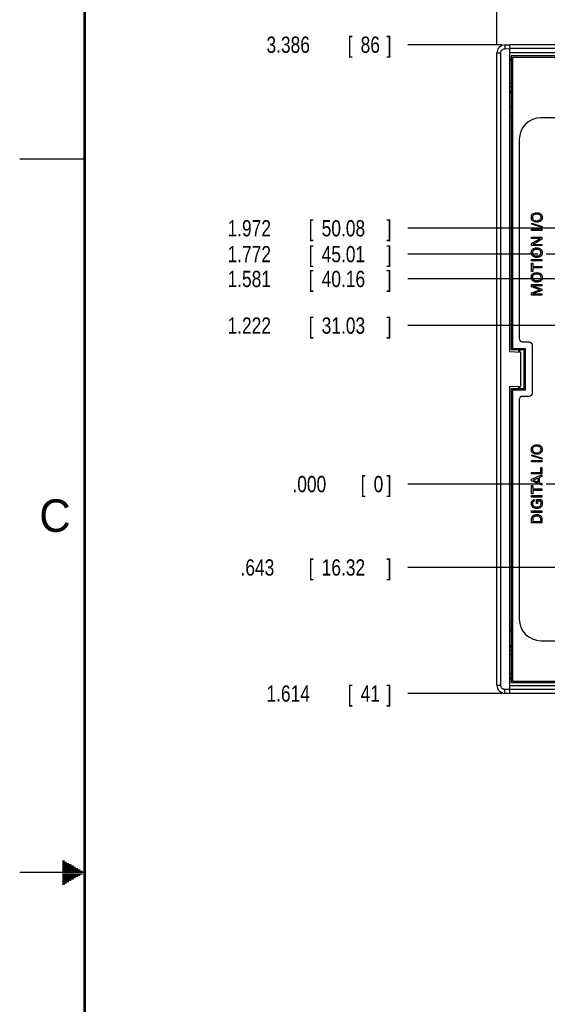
# Model space of a CAD drawing. Header units: inches. Extents: x 0 to 34, y 0 to 22.
# Tile 23 of 89: x 0 to 4.1, y 10 to 17.6. Entities that reach past the tile are written whole.
import ezdxf

# ---------------------------------------------------------------- set-up
doc = ezdxf.new("R2010")
doc.units = ezdxf.units.IN
doc.header["$LTSCALE"] = 1.87
doc.header["$MEASUREMENT"] = 0
doc.linetypes.add('CENTER', pattern=[0.6, 0.375, -0.075, 0.075, -0.075])
doc.layers.get('0').update_dxf_attribs({"linetype": 'CONTINUOUS'})
for name, color, linetype in [('DATUMCURVES', 7, 'CONTINUOUS'), ('DEFAULT_1', 7, 'CENTER'), ('DIMENSIONS', 7, 'CONTINUOUS')]:
    doc.layers.add(name, color=color, linetype=linetype)
doc.styles.get("Standard").update_dxf_attribs({"font": 'txt', "width": 0.8})
doc.dimstyles.new('DIMSTYLE_1', dxfattribs={"dimtxt": 0.125, "dimasz": 0.18, "dimexe": 0.18, "dimexo": 0.0625, "dimgap": 0.09, "dimtad": 0, "dimtih": 1, "dimtoh": 1, "dimdec": 3, "dimzin": 4, "dimdsep": 46, "dimtxsty": 'STANDARD', "dimblk": '_FILLED', "dimblk1": '_FILLED', "dimblk2": '_FILLED', "dimcen": 0.09, "dimadec": 0, "dimazin": 0, "dimtp": 0.001, "dimtm": 0.001, "dimtfac": 1, "dimtdec": 3, "dimtofl": 0, "dimtmove": 0, "dimatfit": 3, "dimldrblk": '_FILLED', "dimfxl": 1, "dimtolj": 1, "dimtzin": 4, "dimarcsym": 0})

# ---------------------------------------------------------------- blocks, each defined once
blk = doc.blocks.new('*D1')
at = {"layer": 'DIMENSIONS', "color": 2, "linetype": 'CONTINUOUS'}
blk.add_line((3.9927, 15.7646), (2.9877, 15.7646), dxfattribs=at)
at = {"layer": 'DIMENSIONS', "color": 2, "linetype": 'CONTINUOUS', "width": 0.8}
for s, p in [('1.772', (1.6002, 15.7021)), ('[', (2.2252, 15.7021)), ('45.01', (2.3252, 15.7021)), (']', (2.8252, 15.7021))]:
    blk.add_text(s, height=0.125, dxfattribs=at).set_placement(p)
blk = doc.blocks.new('_FILLED')
at = {"color": 0, "linetype": 'BYBLOCK'}
blk.add_solid([(0, 0), (-1, 0.174), (-1, -0.174)], dxfattribs=at)
blk = doc.blocks.new('*D3')
at = {"layer": 'DIMENSIONS', "color": 2, "linetype": 'CONTINUOUS'}
blk.add_line((3.9927, 13.9926), (2.9877, 13.9926), dxfattribs=at)
at = {"layer": 'DIMENSIONS', "color": 2, "linetype": 'CONTINUOUS', "width": 0.8}
for s, p in [('.000', (2.1002, 13.9301)), ('[', (2.6252, 13.9301)), ('0', (2.7252, 13.9301)), (']', (2.8252, 13.9301))]:
    blk.add_text(s, height=0.125, dxfattribs=at).set_placement(p)
blk = doc.blocks.new('*D18')
at = {"layer": 'DIMENSIONS', "color": 2, "linetype": 'CONTINUOUS'}
blk.add_line((5.4467, 13.3501), (2.9877, 13.3501), dxfattribs=at)
at = {"layer": 'DIMENSIONS', "color": 2, "linetype": 'CONTINUOUS', "width": 0.8}
for s, p in [('.643', (1.7002, 13.2876)), ('[', (2.2252, 13.2876)), ('16.32', (2.3252, 13.2876)), (']', (2.8252, 13.2876))]:
    blk.add_text(s, height=0.125, dxfattribs=at).set_placement(p)
blk = doc.blocks.new('*D19')
at = {"layer": 'DIMENSIONS', "color": 2, "linetype": 'CONTINUOUS'}
blk.add_line((5.9997, 15.2141), (2.9877, 15.2141), dxfattribs=at)
at = {"layer": 'DIMENSIONS', "color": 2, "linetype": 'CONTINUOUS', "width": 0.8}
for s, p in [('1.222', (1.6002, 15.1516)), ('[', (2.2252, 15.1516)), ('31.03', (2.3252, 15.1516)), (']', (2.8252, 15.1516))]:
    blk.add_text(s, height=0.125, dxfattribs=at).set_placement(p)
blk = doc.blocks.new('*D20')
at = {"layer": 'DIMENSIONS', "color": 2, "linetype": 'CONTINUOUS'}
blk.add_line((5.0127, 15.5736), (2.9877, 15.5736), dxfattribs=at)
at = {"layer": 'DIMENSIONS', "color": 2, "linetype": 'CONTINUOUS', "width": 0.8}
for s, p in [('1.581', (1.6002, 15.5111)), ('[', (2.2252, 15.5111)), ('40.16', (2.3252, 15.5111)), (']', (2.8252, 15.5111))]:
    blk.add_text(s, height=0.125, dxfattribs=at).set_placement(p)
blk = doc.blocks.new('*D21')
at = {"layer": 'DIMENSIONS', "color": 2, "linetype": 'CONTINUOUS'}
blk.add_line((5.9997, 15.9641), (2.9877, 15.9641), dxfattribs=at)
at = {"layer": 'DIMENSIONS', "color": 2, "linetype": 'CONTINUOUS', "width": 0.8}
for s, p in [('1.972', (1.6002, 15.9016)), ('[', (2.2252, 15.9016)), ('50.08', (2.3252, 15.9016)), (']', (2.8252, 15.9016))]:
    blk.add_text(s, height=0.125, dxfattribs=at).set_placement(p)
blk = doc.blocks.new('*D22')
at = {"layer": 'DIMENSIONS', "color": 2, "linetype": 'CONTINUOUS'}
blk.add_line((3.7127, 12.3786), (2.9877, 12.3786), dxfattribs=at)
at = {"layer": 'DIMENSIONS', "color": 2, "linetype": 'CONTINUOUS', "width": 0.8}
for s, p in [('[', (2.5252, 12.3161)), (']', (2.8252, 12.3161)), ('1.614', (1.9002, 12.3161)), ('41', (2.6252, 12.3161))]:
    blk.add_text(s, height=0.125, dxfattribs=at).set_placement(p)
blk = doc.blocks.new('*D23')
at = {"layer": 'DIMENSIONS', "color": 2, "linetype": 'CONTINUOUS'}
blk.add_line((3.7127, 17.3786), (2.9877, 17.3786), dxfattribs=at)
at = {"layer": 'DIMENSIONS', "color": 2, "linetype": 'CONTINUOUS', "width": 0.8}
for s, p in [('3.386', (1.9002, 17.3161)), ('[', (2.5252, 17.3161)), ('86', (2.6252, 17.3161)), (']', (2.8252, 17.3161))]:
    blk.add_text(s, height=0.125, dxfattribs=at).set_placement(p)
blk = doc.blocks.new('*D37')
at = {"layer": 'DIMENSIONS', "color": 2, "linetype": 'CONTINUOUS'}
blk.add_line((3.6752, 17.3773), (3.6752, 18.0661), dxfattribs=at)
at = {"layer": 'DIMENSIONS', "color": 2, "linetype": 'CONTINUOUS', "width": 0.8}
for s, p in [(']', (3.7377, 19.2536)), ('12.83', (3.7377, 18.7536)), ('[', (3.7377, 18.6536)), ('.505', (3.7377, 18.1286))]:
    blk.add_text(s, height=0.125, rotation=90, dxfattribs=at).set_placement(p)

msp = doc.modelspace()

# ---------------------------------------------------------------- linework, layer by layer
at = {"color": 7, "linetype": 'CONTINUOUS'}
for p, q in [((3.7355, 17.3773), (3.7752, 17.3786)), ((3.7752, 15.0136), (3.7752, 17.3786)), ((13.7752, 17.3786), (3.7752, 17.3786)), ((3.6752, 12.4425), (3.6752, 17.3148)), ((3.6752, 17.3148), (3.7042, 17.3148)), ((3.7042, 12.4425), (3.7042, 17.3148)), ((3.7355, 17.3473), (3.7752, 17.3487)), ((13.7752, 17.3486), (3.7752, 17.3486)), ((3.7752, 17.3186), (13.7752, 17.3186)), ((3.7752, 17.2686), (3.7852, 17.2686)), ((3.7752, 17.2586), (3.7852, 17.2586)), ((3.7852, 17.2286), (3.7752, 17.2286)), ((3.7852, 17.2936), (3.7852, 15.0286)), ((13.7652, 17.2936), (3.7852, 17.2936)), ((3.7952, 17.2836), (3.7952, 15.0386)), ((3.7952, 17.2836), (4.2642, 17.2836)), ((3.7852, 17.0796), (3.7752, 17.0796)), ((3.7852, 17.0506), (3.7752, 17.0506)), ((3.7852, 17.0186), (3.7752, 17.0186)), ((3.7852, 17.0086), (3.7752, 17.0086)), ((3.7752, 16.8986), (3.7852, 16.8986)), ((3.7752, 16.8286), (3.7852, 16.8283)), ((3.7852, 15.0286), (3.8852, 15.0286)), ((3.7952, 15.0386), (3.8952, 15.0386)), ((3.8405, 15.0286), (3.8405, 15.0102)), ((3.8502, 15.0286), (3.8502, 15.0094)), ((3.8852, 14.7286), (3.8852, 15.0286)), ((3.8952, 14.7186), (3.8952, 15.0386)), ((3.7752, 15.0136), (3.8552, 15.0094)), ((3.8552, 15.0094), (3.8552, 14.7478)), ((3.7752, 14.7436), (3.8552, 14.7478)), ((3.7752, 12.3786), (3.7752, 14.7436)), ((3.7852, 14.7286), (3.7852, 12.4636)), ((3.7852, 14.7286), (3.8852, 14.7286)), ((3.8405, 14.7471), (3.8405, 14.7286)), ((3.8502, 14.7478), (3.8502, 14.7286)), ((3.7952, 14.7186), (3.7952, 12.4736)), ((3.7952, 14.7186), (3.8952, 14.7186)), ((3.7752, 12.9286), (3.7852, 12.929)), ((3.7848, 12.889), (3.7752, 12.8886)), ((3.7752, 12.8736), (3.7852, 12.8736)), ((3.7752, 12.8586), (3.7852, 12.8586)), ((3.7752, 12.7486), (3.7852, 12.7486)), ((3.7752, 12.7386), (3.7852, 12.7386)), ((3.7852, 12.7066), (3.7752, 12.7066)), ((3.7852, 12.6777), (3.7752, 12.6777)), ((3.7852, 12.5286), (3.7752, 12.5286)), ((3.7852, 12.4986), (3.7752, 12.4986)), ((3.7852, 12.4886), (3.7752, 12.4886)), ((3.7852, 12.4636), (13.7652, 12.4636)), ((3.7952, 12.4736), (4.2642, 12.4736)), ((3.6752, 12.4425), (3.7042, 12.4425)), ((3.7752, 12.4086), (3.7355, 12.41)), ((3.7752, 12.3786), (3.7355, 12.38)), ((13.7752, 12.4386), (3.7752, 12.4386)), ((13.7752, 12.4086), (3.7752, 12.4086)), ((13.7752, 12.3786), (3.7752, 12.3786))]:
    msp.add_line(p, q, dxfattribs=at)
at = {"color": 2, "linetype": 'CONTINUOUS'}
for p, q in [((0, 16.5), (0.5, 16.5)), ((0.3303, 11.09), (0.3441, 11.09)), ((0.3303, 11.08), (0.3614, 11.08)), ((0.3303, 11.07), (0.3788, 11.07)), ((0.3303, 11.06), (0.3961, 11.06)), ((0.3303, 11.05), (0.4134, 11.05)), ((0.3303, 11.04), (0.4307, 11.04)), ((0.3303, 11.03), (0.448, 11.03)), ((0.3303, 11.02), (0.4654, 11.02)), ((0.3303, 11.01), (0.4827, 11.01)), ((0.5, 11), (0, 11)), ((0.3303, 10.99), (0.4827, 10.99)), ((0.3303, 10.98), (0.4654, 10.98)), ((0.3303, 10.97), (0.448, 10.97)), ((0.3303, 10.96), (0.4307, 10.96)), ((0.3303, 10.95), (0.4134, 10.95)), ((0.3303, 10.94), (0.3961, 10.94)), ((0.3303, 10.93), (0.3788, 10.93)), ((0.3303, 10.92), (0.3614, 10.92)), ((0.3303, 10.91), (0.3441, 10.91))]:
    msp.add_line(p, q, dxfattribs=at)
at = {"color": 7, "linetype": 'CONTINUOUS', "const_width": 0.02}
msp.add_lwpolyline([(0.5, 21.5), (0.5, 0.5)], dxfattribs=at)
at = {"color": 7, "linetype": 'CONTINUOUS'}
for centre, start, end in [((3.7377, 17.3148), 92, 180), ((3.7377, 12.4425), 180, 268)]:
    msp.add_arc(centre, 0.0625, start, end, dxfattribs=at)
for points, knots in [([(3.7355, 17.3773), (3.7347, 17.3772), (3.7358, 17.3726), (3.7347, 17.3679), (3.7353, 17.3579), (3.7354, 17.3511), (3.7355, 17.3473)], [0, 0, 0, 0, 0.077139, 0.293821, 0.61781, 1, 1, 1, 1]), ([(3.7042, 17.3148), (3.7042, 17.3175), (3.7049, 17.3231), (3.708, 17.3309), (3.713, 17.3376), (3.7196, 17.3429), (3.7272, 17.3463), (3.7328, 17.3472), (3.7355, 17.3473)], [0, 0, 0, 0, 0.165708, 0.332717, 0.499921, 0.6672, 0.834281, 1, 1, 1, 1]), ([(3.7355, 12.41), (3.7328, 12.4101), (3.7272, 12.411), (3.7196, 12.4144), (3.713, 12.4197), (3.708, 12.4264), (3.7049, 12.4342), (3.7042, 12.4397), (3.7042, 12.4425)], [0, 0, 0, 0, 0.165719, 0.3328, 0.500079, 0.667283, 0.834292, 1, 1, 1, 1]), ([(3.7355, 12.38), (3.7347, 12.3801), (3.7358, 12.3847), (3.7347, 12.3893), (3.7353, 12.3993), (3.7354, 12.4062), (3.7355, 12.41)], [0, 0, 0, 0, 0.077144, 0.293832, 0.617822, 1, 1, 1, 1])]:
    msp.add_open_spline(points, degree=3, knots=knots, dxfattribs=at)
at = {"layer": 'DATUMCURVES', "color": 40, "linetype": 'CONTINUOUS'}
for points in [[(4.0129, 16.8148, 0.334), (3.9216, 16.8148, 0.334), (3.8469, 16.7401, 0.334), (3.8469, 16.6488, 0.334)], [(4.3556, 16.8148, 0.334), (4.3556, 16.8148, 0.334), (4.0129, 16.8148, 0.334), (4.0129, 16.8148, 0.334)], [(3.8469, 16.6488, 0.334), (3.8469, 16.6488, 0.334), (3.8469, 15.1137, 0.334), (3.8469, 15.1137, 0.334)], [(3.9417, 15.9466, 0.334), (3.9417, 15.9466, 0.334), (3.9417, 15.9577, 0.334), (3.9417, 15.9577, 0.334)], [(3.9417, 15.9577, 0.334), (3.9417, 15.9577, 0.334), (4.0219, 15.9577, 0.334), (4.0219, 15.9577, 0.334)], [(4.0219, 15.9466, 0.334), (4.0219, 15.9466, 0.334), (3.9417, 15.9466, 0.334), (3.9417, 15.9466, 0.334)], [(3.9427, 15.9954, 0.334), (3.9427, 15.9954, 0.334), (3.9427, 16.0027, 0.334), (3.9427, 16.0027, 0.334)], [(3.9427, 16.0027, 0.334), (3.9427, 16.0027, 0.334), (4.0237, 15.9768, 0.334), (4.0237, 15.9768, 0.334)], [(4.0237, 15.9694, 0.334), (4.0237, 15.9694, 0.334), (3.9427, 15.9954, 0.334), (3.9427, 15.9954, 0.334)], [(4.0219, 15.9577, 0.334), (4.0219, 15.9577, 0.334), (4.0219, 15.9466, 0.334), (4.0219, 15.9466, 0.334)], [(4.0237, 15.9768, 0.334), (4.0237, 15.9768, 0.334), (4.0237, 15.9694, 0.334), (4.0237, 15.9694, 0.334)], [(3.9417, 15.8849, 0.334), (3.9417, 15.8849, 0.334), (3.9417, 15.8951, 0.334), (3.9417, 15.8951, 0.334)], [(3.9417, 15.8951, 0.334), (3.9417, 15.8951, 0.334), (4.0219, 15.8951, 0.334), (4.0219, 15.8951, 0.334)], [(3.9417, 15.8454, 0.334), (3.9417, 15.8454, 0.334), (4.008, 15.8849, 0.334), (4.008, 15.8849, 0.334)], [(4.008, 15.8849, 0.334), (4.008, 15.8849, 0.334), (3.9417, 15.8849, 0.334), (3.9417, 15.8849, 0.334)], [(4.0219, 15.8809, 0.334), (4.0219, 15.8809, 0.334), (3.9538, 15.8401, 0.334), (3.9538, 15.8401, 0.334)], [(4.0219, 15.8951, 0.334), (4.0219, 15.8951, 0.334), (4.0219, 15.8809, 0.334), (4.0219, 15.8809, 0.334)], [(3.9417, 15.83, 0.334), (3.9417, 15.83, 0.334), (3.9417, 15.8454, 0.334), (3.9417, 15.8454, 0.334)], [(4.0219, 15.83, 0.334), (4.0219, 15.83, 0.334), (3.9417, 15.83, 0.334), (3.9417, 15.83, 0.334)], [(3.9538, 15.8401, 0.334), (3.9538, 15.8401, 0.334), (4.0219, 15.8401, 0.334), (4.0219, 15.8401, 0.334)], [(4.0219, 15.8401, 0.334), (4.0219, 15.8401, 0.334), (4.0219, 15.83, 0.334), (4.0219, 15.83, 0.334)], [(3.9417, 15.7119, 0.334), (3.9417, 15.7119, 0.334), (3.9417, 15.723, 0.334), (3.9417, 15.723, 0.334)], [(3.9417, 15.723, 0.334), (3.9417, 15.723, 0.334), (4.0219, 15.723, 0.334), (4.0219, 15.723, 0.334)], [(4.0219, 15.7119, 0.334), (4.0219, 15.7119, 0.334), (3.9417, 15.7119, 0.334), (3.9417, 15.7119, 0.334)], [(4.0219, 15.723, 0.334), (4.0219, 15.723, 0.334), (4.0219, 15.7119, 0.334), (4.0219, 15.7119, 0.334)], [(3.9417, 15.631, 0.334), (3.9417, 15.631, 0.334), (3.9417, 15.6958, 0.334), (3.9417, 15.6958, 0.334)], [(3.9417, 15.6958, 0.334), (3.9417, 15.6958, 0.334), (3.9511, 15.6958, 0.334), (3.9511, 15.6958, 0.334)], [(3.9511, 15.631, 0.334), (3.9511, 15.631, 0.334), (3.9417, 15.631, 0.334), (3.9417, 15.631, 0.334)], [(3.9511, 15.6958, 0.334), (3.9511, 15.6958, 0.334), (3.9511, 15.6689, 0.334), (3.9511, 15.6689, 0.334)], [(3.9511, 15.6689, 0.334), (3.9511, 15.6689, 0.334), (4.0219, 15.6689, 0.334), (4.0219, 15.6689, 0.334)], [(4.0219, 15.6579, 0.334), (4.0219, 15.6579, 0.334), (3.9511, 15.6579, 0.334), (3.9511, 15.6579, 0.334)], [(3.9511, 15.6579, 0.334), (3.9511, 15.6579, 0.334), (3.9511, 15.631, 0.334), (3.9511, 15.631, 0.334)], [(4.0219, 15.6689, 0.334), (4.0219, 15.6689, 0.334), (4.0219, 15.6579, 0.334), (4.0219, 15.6579, 0.334)], [(3.9417, 15.5129, 0.334), (3.9417, 15.5129, 0.334), (3.9417, 15.5312, 0.334), (3.9417, 15.5312, 0.334)], [(3.9417, 15.5312, 0.334), (3.9417, 15.5312, 0.334), (4.0219, 15.5312, 0.334), (4.0219, 15.5312, 0.334)], [(4.0078, 15.4897, 0.334), (4.0078, 15.4897, 0.334), (3.9417, 15.5129, 0.334), (3.9417, 15.5129, 0.334)], [(3.9417, 15.467, 0.334), (3.9417, 15.467, 0.334), (4.0078, 15.4897, 0.334), (4.0078, 15.4897, 0.334)], [(4.0219, 15.5203, 0.334), (4.0219, 15.5203, 0.334), (3.9497, 15.5203, 0.334), (3.9497, 15.5203, 0.334)], [(3.9497, 15.5203, 0.334), (3.9497, 15.5203, 0.334), (4.0219, 15.494, 0.334), (4.0219, 15.494, 0.334)], [(4.0219, 15.4834, 0.334), (4.0219, 15.4834, 0.334), (3.9501, 15.4581, 0.334), (3.9501, 15.4581, 0.334)], [(4.0219, 15.5312, 0.334), (4.0219, 15.5312, 0.334), (4.0219, 15.5203, 0.334), (4.0219, 15.5203, 0.334)], [(4.0219, 15.494, 0.334), (4.0219, 15.494, 0.334), (4.0219, 15.4834, 0.334), (4.0219, 15.4834, 0.334)], [(3.9417, 15.4473, 0.334), (3.9417, 15.4473, 0.334), (3.9417, 15.467, 0.334), (3.9417, 15.467, 0.334)], [(4.0219, 15.4473, 0.334), (4.0219, 15.4473, 0.334), (3.9417, 15.4473, 0.334), (3.9417, 15.4473, 0.334)], [(3.9501, 15.4581, 0.334), (3.9501, 15.4581, 0.334), (4.0219, 15.4581, 0.334), (4.0219, 15.4581, 0.334)], [(4.0219, 15.4581, 0.334), (4.0219, 15.4581, 0.334), (4.0219, 15.4473, 0.334), (4.0219, 15.4473, 0.334)], [(3.8469, 15.1137, 0.334), (3.8469, 15.0999, 0.334), (3.8581, 15.0887, 0.334), (3.8719, 15.0887, 0.334)], [(3.8719, 15.0887, 0.334), (3.8719, 15.0887, 0.334), (3.9219, 15.0887, 0.334), (3.9219, 15.0887, 0.334)], [(3.9219, 15.0887, 0.334), (3.9356, 15.0887, 0.334), (3.9469, 15.0774, 0.334), (3.9469, 15.0637, 0.334)], [(3.9469, 15.0637, 0.334), (3.9469, 15.0637, 0.334), (3.9469, 14.6937, 0.334), (3.9469, 14.6937, 0.334)], [(3.8719, 14.6687, 0.334), (3.8581, 14.6687, 0.334), (3.8469, 14.6575, 0.334), (3.8469, 14.6437, 0.334)], [(3.9219, 14.6687, 0.334), (3.9219, 14.6687, 0.334), (3.8719, 14.6687, 0.334), (3.8719, 14.6687, 0.334)], [(3.9469, 14.6937, 0.334), (3.9469, 14.68, 0.334), (3.9356, 14.6687, 0.334), (3.9219, 14.6687, 0.334)], [(3.8469, 14.6437, 0.334), (3.8469, 14.6437, 0.334), (3.8469, 12.9518, 0.334), (3.8469, 12.9518, 0.334)], [(3.9427, 14.2099, 0.334), (3.9427, 14.2099, 0.334), (3.9427, 14.2172, 0.334), (3.9427, 14.2172, 0.334)], [(3.9427, 14.2172, 0.334), (3.9427, 14.2172, 0.334), (4.0237, 14.1913, 0.334), (4.0237, 14.1913, 0.334)], [(4.0237, 14.1839, 0.334), (4.0237, 14.1839, 0.334), (3.9427, 14.2099, 0.334), (3.9427, 14.2099, 0.334)], [(4.0237, 14.1913, 0.334), (4.0237, 14.1913, 0.334), (4.0237, 14.1839, 0.334), (4.0237, 14.1839, 0.334)], [(3.9417, 14.1638, 0.334), (3.9417, 14.1638, 0.334), (3.9417, 14.1749, 0.334), (3.9417, 14.1749, 0.334)], [(3.9417, 14.1749, 0.334), (3.9417, 14.1749, 0.334), (4.0219, 14.1749, 0.334), (4.0219, 14.1749, 0.334)], [(4.0219, 14.1638, 0.334), (4.0219, 14.1638, 0.334), (3.9417, 14.1638, 0.334), (3.9417, 14.1638, 0.334)], [(4.012, 14.0827, 0.334), (4.012, 14.0827, 0.334), (4.012, 14.12, 0.334), (4.012, 14.12, 0.334)], [(4.012, 14.12, 0.334), (4.012, 14.12, 0.334), (4.0219, 14.12, 0.334), (4.0219, 14.12, 0.334)], [(4.0219, 14.1749, 0.334), (4.0219, 14.1749, 0.334), (4.0219, 14.1638, 0.334), (4.0219, 14.1638, 0.334)], [(4.0219, 14.12, 0.334), (4.0219, 14.12, 0.334), (4.0219, 14.0717, 0.334), (4.0219, 14.0717, 0.334)], [(3.9417, 14.0717, 0.334), (3.9417, 14.0717, 0.334), (3.9417, 14.0827, 0.334), (3.9417, 14.0827, 0.334)], [(3.9417, 14.0827, 0.334), (3.9417, 14.0827, 0.334), (4.012, 14.0827, 0.334), (4.012, 14.0827, 0.334)], [(4.0219, 14.0717, 0.334), (4.0219, 14.0717, 0.334), (3.9417, 14.0717, 0.334), (3.9417, 14.0717, 0.334)], [(3.9417, 14.0306, 0.334), (3.9417, 14.0306, 0.334), (4.0219, 14.063, 0.334), (4.0219, 14.063, 0.334)], [(3.992, 14.0389, 0.334), (3.992, 14.0389, 0.334), (3.9527, 14.0241, 0.334), (3.9527, 14.0241, 0.334)], [(3.992, 14.0086, 0.334), (3.992, 14.0086, 0.334), (3.992, 14.0389, 0.334), (3.992, 14.0389, 0.334)], [(4.0219, 14.0509, 0.334), (4.0219, 14.0509, 0.334), (4.001, 14.0423, 0.334), (4.001, 14.0423, 0.334)], [(4.001, 14.0423, 0.334), (4.001, 14.0423, 0.334), (4.001, 14.005, 0.334), (4.001, 14.005, 0.334)], [(4.0219, 14.063, 0.334), (4.0219, 14.063, 0.334), (4.0219, 14.0509, 0.334), (4.0219, 14.0509, 0.334)], [(3.9417, 14.0187, 0.334), (3.9417, 14.0187, 0.334), (3.9417, 14.0306, 0.334), (3.9417, 14.0306, 0.334)], [(4.0219, 13.9849, 0.334), (4.0219, 13.9849, 0.334), (3.9417, 14.0187, 0.334), (3.9417, 14.0187, 0.334)], [(3.9417, 13.9173, 0.334), (3.9417, 13.9173, 0.334), (3.9417, 13.982, 0.334), (3.9417, 13.982, 0.334)], [(3.9417, 13.982, 0.334), (3.9417, 13.982, 0.334), (3.9511, 13.982, 0.334), (3.9511, 13.982, 0.334)], [(3.9511, 13.982, 0.334), (3.9511, 13.982, 0.334), (3.9511, 13.9551, 0.334), (3.9511, 13.9551, 0.334)], [(3.9527, 14.0241, 0.334), (3.9527, 14.0241, 0.334), (3.992, 14.0086, 0.334), (3.992, 14.0086, 0.334)], [(4.001, 14.005, 0.334), (4.001, 14.005, 0.334), (4.0219, 13.9964, 0.334), (4.0219, 13.9964, 0.334)], [(4.0219, 13.9964, 0.334), (4.0219, 13.9964, 0.334), (4.0219, 13.9849, 0.334), (4.0219, 13.9849, 0.334)], [(3.9511, 13.9173, 0.334), (3.9511, 13.9173, 0.334), (3.9417, 13.9173, 0.334), (3.9417, 13.9173, 0.334)], [(3.9417, 13.8927, 0.334), (3.9417, 13.8927, 0.334), (3.9417, 13.9038, 0.334), (3.9417, 13.9038, 0.334)], [(3.9417, 13.9038, 0.334), (3.9417, 13.9038, 0.334), (4.0219, 13.9038, 0.334), (4.0219, 13.9038, 0.334)], [(4.0219, 13.8927, 0.334), (4.0219, 13.8927, 0.334), (3.9417, 13.8927, 0.334), (3.9417, 13.8927, 0.334)], [(3.9511, 13.9551, 0.334), (3.9511, 13.9551, 0.334), (4.0219, 13.9551, 0.334), (4.0219, 13.9551, 0.334)], [(4.0219, 13.9441, 0.334), (4.0219, 13.9441, 0.334), (3.9511, 13.9441, 0.334), (3.9511, 13.9441, 0.334)], [(3.9511, 13.9441, 0.334), (3.9511, 13.9441, 0.334), (3.9511, 13.9173, 0.334), (3.9511, 13.9173, 0.334)], [(4.0219, 13.9551, 0.334), (4.0219, 13.9551, 0.334), (4.0219, 13.9441, 0.334), (4.0219, 13.9441, 0.334)], [(4.0219, 13.9038, 0.334), (4.0219, 13.9038, 0.334), (4.0219, 13.8927, 0.334), (4.0219, 13.8927, 0.334)], [(3.9831, 13.8041, 0.334), (3.9751, 13.8041, 0.334), (3.9562, 13.8062, 0.334), (3.946, 13.8214, 0.334)], [(3.9489, 13.8674, 0.334), (3.9539, 13.8722, 0.334), (3.9586, 13.8725, 0.334), (3.9617, 13.8727, 0.334)], [(3.9617, 13.8727, 0.334), (3.9617, 13.8727, 0.334), (3.9617, 13.8606, 0.334), (3.9617, 13.8606, 0.334)], [(3.9792, 13.8436, 0.334), (3.9792, 13.8436, 0.334), (3.9792, 13.873, 0.334), (3.9792, 13.873, 0.334)], [(3.9792, 13.873, 0.334), (3.9792, 13.873, 0.334), (4.0188, 13.873, 0.334), (4.0188, 13.873, 0.334)], [(3.9884, 13.8436, 0.334), (3.9884, 13.8436, 0.334), (3.9792, 13.8436, 0.334), (3.9792, 13.8436, 0.334)], [(4.0122, 13.8619, 0.334), (4.0122, 13.8619, 0.334), (3.9884, 13.8619, 0.334), (3.9884, 13.8619, 0.334)], [(3.9884, 13.8619, 0.334), (3.9884, 13.8619, 0.334), (3.9884, 13.8436, 0.334), (3.9884, 13.8436, 0.334)], [(3.9417, 13.7743, 0.334), (3.9417, 13.7743, 0.334), (3.9417, 13.7854, 0.334), (3.9417, 13.7854, 0.334)], [(3.9417, 13.7854, 0.334), (3.9417, 13.7854, 0.334), (4.0219, 13.7854, 0.334), (4.0219, 13.7854, 0.334)], [(4.0219, 13.7743, 0.334), (4.0219, 13.7743, 0.334), (3.9417, 13.7743, 0.334), (3.9417, 13.7743, 0.334)], [(4.0219, 13.7854, 0.334), (4.0219, 13.7854, 0.334), (4.0219, 13.7743, 0.334), (4.0219, 13.7743, 0.334)], [(3.9417, 13.6929, 0.334), (3.9417, 13.6929, 0.334), (3.9417, 13.7161, 0.334), (3.9417, 13.7161, 0.334)], [(4.0219, 13.6929, 0.334), (4.0219, 13.6929, 0.334), (3.9417, 13.6929, 0.334), (3.9417, 13.6929, 0.334)], [(3.9509, 13.7174, 0.334), (3.9509, 13.7174, 0.334), (3.9509, 13.704, 0.334), (3.9509, 13.704, 0.334)], [(3.9509, 13.704, 0.334), (3.9509, 13.704, 0.334), (4.0128, 13.704, 0.334), (4.0128, 13.704, 0.334)], [(4.0128, 13.704, 0.334), (4.0128, 13.704, 0.334), (4.0128, 13.7149, 0.334), (4.0128, 13.7149, 0.334)], [(4.0219, 13.7155, 0.334), (4.0219, 13.7155, 0.334), (4.0219, 13.6929, 0.334), (4.0219, 13.6929, 0.334)], [(3.8469, 12.9518, 0.334), (3.8469, 12.8605, 0.334), (3.9216, 12.7858, 0.334), (4.0129, 12.7858, 0.334)], [(4.0129, 12.7858, 0.334), (4.0129, 12.7858, 0.334), (4.3556, 12.7858, 0.334), (4.3556, 12.7858, 0.334)]]:
    msp.add_open_spline(points, degree=3, dxfattribs=at)
for points, knots in [([(3.9503, 16.021, 0.334), (3.9458, 16.0252, 0.334), (3.9404, 16.0349, 0.334), (3.9389, 16.0505, 0.334), (3.9413, 16.0633, 0.334), (3.9492, 16.075, 0.334), (3.9621, 16.0822, 0.334), (3.9792, 16.0847, 0.334), (3.9971, 16.0829, 0.334), (4.0078, 16.0784, 0.334), (4.0127, 16.0744, 0.334), (4.0138, 16.0733, 0.334)], [0, 0, 0, 0, 0.09384, 0.18768, 0.327687, 0.467695, 0.607702, 0.74771, 0.857401, 0.967093, 1, 1, 1, 1]), ([(3.9809, 16.0722, 0.334), (3.9718, 16.0722, 0.334), (3.9598, 16.0699, 0.334), (3.9506, 16.0602, 0.334), (3.9484, 16.0499, 0.334), (3.9494, 16.0407, 0.334), (3.9522, 16.0333, 0.334), (3.9586, 16.0268, 0.334), (3.9694, 16.023, 0.334), (3.978, 16.0223, 0.334), (3.9827, 16.0223, 0.334), (3.9831, 16.0224, 0.334)], [0, 0, 0, 0, 0.233419, 0.350129, 0.466838, 0.531564, 0.59629, 0.725743, 0.855195, 0.984647, 1, 1, 1, 1]), ([(4.0138, 16.0733, 0.334), (4.0163, 16.0709, 0.334), (4.02, 16.066, 0.334), (4.0231, 16.0571, 0.334), (4.0241, 16.047, 0.334), (4.0232, 16.0371, 0.334), (4.0198, 16.0269, 0.334), (4.012, 16.0177, 0.334), (3.9983, 16.0118, 0.334), (3.984, 16.0102, 0.334), (3.9666, 16.0114, 0.334), (3.9551, 16.0166, 0.334), (3.9503, 16.021, 0.334)], [0, 0, 0, 0, 0.098372, 0.168638, 0.238903, 0.306185, 0.373466, 0.508029, 0.642592, 0.777155, 0.888578, 1, 1, 1, 1]), ([(4.007, 16.0294, 0.334), (4.0127, 16.034, 0.334), (4.0152, 16.0443, 0.334), (4.0135, 16.057, 0.334), (4.0069, 16.0669, 0.334), (3.9926, 16.0719, 0.334), (3.9836, 16.0722, 0.334), (3.9809, 16.0722, 0.334)], [0, 0, 0, 0, 0.284901, 0.432256, 0.579611, 0.789805, 1, 1, 1, 1]), ([(3.9831, 16.0224, 0.334), (3.9871, 16.0224, 0.334), (3.9957, 16.0233, 0.334), (4.0036, 16.0267, 0.334), (4.007, 16.0294, 0.334)], [0, 0, 0, 0, 0.470588, 1, 1, 1, 1]), ([(3.9503, 15.7499, 0.334), (3.9458, 15.7541, 0.334), (3.9404, 15.7638, 0.334), (3.9389, 15.7793, 0.334), (3.9413, 15.7921, 0.334), (3.9492, 15.8038, 0.334), (3.9621, 15.8111, 0.334), (3.9792, 15.8136, 0.334), (3.9971, 15.8118, 0.334), (4.0078, 15.8073, 0.334), (4.0127, 15.8032, 0.334), (4.0138, 15.8022, 0.334)], [0, 0, 0, 0, 0.093845, 0.18769, 0.327695, 0.467701, 0.607707, 0.747713, 0.857403, 0.967093, 1, 1, 1, 1]), ([(3.9809, 15.8011, 0.334), (3.9718, 15.8011, 0.334), (3.9598, 15.7988, 0.334), (3.9506, 15.7891, 0.334), (3.9484, 15.7788, 0.334), (3.9494, 15.7695, 0.334), (3.9522, 15.7622, 0.334), (3.9586, 15.7557, 0.334), (3.9694, 15.7519, 0.334), (3.978, 15.7512, 0.334), (3.9827, 15.7512, 0.334), (3.9831, 15.7512, 0.334)], [0, 0, 0, 0, 0.233437, 0.350155, 0.466874, 0.531596, 0.596317, 0.725761, 0.855204, 0.984648, 1, 1, 1, 1]), ([(4.0138, 15.8022, 0.334), (4.0163, 15.7998, 0.334), (4.02, 15.7949, 0.334), (4.0231, 15.7859, 0.334), (4.0241, 15.7759, 0.334), (4.0232, 15.766, 0.334), (4.0198, 15.7558, 0.334), (4.012, 15.7465, 0.334), (3.9983, 15.7407, 0.334), (3.984, 15.7391, 0.334), (3.9666, 15.7403, 0.334), (3.9551, 15.7455, 0.334), (3.9503, 15.7499, 0.334)], [0, 0, 0, 0, 0.098372, 0.168638, 0.238903, 0.306185, 0.373466, 0.508029, 0.642592, 0.777155, 0.888578, 1, 1, 1, 1]), ([(4.007, 15.7583, 0.334), (4.0127, 15.7629, 0.334), (4.0152, 15.7732, 0.334), (4.0135, 15.7859, 0.334), (4.0069, 15.7958, 0.334), (3.9926, 15.8008, 0.334), (3.9836, 15.8011, 0.334), (3.9809, 15.8011, 0.334)], [0, 0, 0, 0, 0.28497, 0.432329, 0.579688, 0.789844, 1, 1, 1, 1]), ([(3.9831, 15.7512, 0.334), (3.9871, 15.7513, 0.334), (3.9957, 15.7522, 0.334), (4.0036, 15.7556, 0.334), (4.007, 15.7583, 0.334)], [0, 0, 0, 0, 0.470588, 1, 1, 1, 1]), ([(3.9503, 15.5591, 0.334), (3.9458, 15.5633, 0.334), (3.9404, 15.5731, 0.334), (3.9389, 15.5886, 0.334), (3.9413, 15.6014, 0.334), (3.9492, 15.6131, 0.334), (3.9621, 15.6204, 0.334), (3.9792, 15.6228, 0.334), (3.9971, 15.621, 0.334), (4.0078, 15.6165, 0.334), (4.0127, 15.6125, 0.334), (4.0138, 15.6114, 0.334)], [0, 0, 0, 0, 0.09375, 0.1875, 0.327538, 0.467577, 0.607615, 0.747654, 0.857369, 0.967085, 1, 1, 1, 1]), ([(3.9809, 15.6103, 0.334), (3.9718, 15.6103, 0.334), (3.9598, 15.608, 0.334), (3.9506, 15.5984, 0.334), (3.9484, 15.588, 0.334), (3.9494, 15.5788, 0.334), (3.9522, 15.5714, 0.334), (3.9586, 15.565, 0.334), (3.9694, 15.5611, 0.334), (3.978, 15.5604, 0.334), (3.9827, 15.5605, 0.334), (3.9831, 15.5605, 0.334)], [0, 0, 0, 0, 0.233419, 0.350129, 0.466838, 0.531564, 0.59629, 0.725743, 0.855195, 0.984647, 1, 1, 1, 1]), ([(4.0138, 15.6114, 0.334), (4.0163, 15.609, 0.334), (4.02, 15.6042, 0.334), (4.0231, 15.5952, 0.334), (4.0241, 15.5851, 0.334), (4.0232, 15.5752, 0.334), (4.0198, 15.565, 0.334), (4.012, 15.5558, 0.334), (3.9983, 15.5499, 0.334), (3.984, 15.5483, 0.334), (3.9666, 15.5496, 0.334), (3.9551, 15.5547, 0.334), (3.9503, 15.5591, 0.334)], [0, 0, 0, 0, 0.098417, 0.168714, 0.239012, 0.306284, 0.373556, 0.508099, 0.642643, 0.777187, 0.888594, 1, 1, 1, 1]), ([(4.007, 15.5676, 0.334), (4.0127, 15.5721, 0.334), (4.0152, 15.5824, 0.334), (4.0135, 15.5951, 0.334), (4.0069, 15.605, 0.334), (3.9926, 15.61, 0.334), (3.9836, 15.6103, 0.334), (3.9809, 15.6103, 0.334)], [0, 0, 0, 0, 0.284901, 0.432256, 0.579611, 0.789805, 1, 1, 1, 1]), ([(3.9831, 15.5605, 0.334), (3.9871, 15.5605, 0.334), (3.9957, 15.5614, 0.334), (4.0036, 15.5648, 0.334), (4.007, 15.5676, 0.334)], [0, 0, 0, 0, 0.470588, 1, 1, 1, 1]), ([(3.9503, 14.2327, 0.334), (3.9458, 14.2369, 0.334), (3.9404, 14.2467, 0.334), (3.9389, 14.2622, 0.334), (3.9413, 14.275, 0.334), (3.9492, 14.2867, 0.334), (3.9621, 14.2939, 0.334), (3.9792, 14.2964, 0.334), (3.9971, 14.2946, 0.334), (4.0078, 14.2901, 0.334), (4.0127, 14.2861, 0.334), (4.0138, 14.285, 0.334)], [0, 0, 0, 0, 0.093845, 0.18769, 0.327695, 0.467701, 0.607707, 0.747713, 0.857403, 0.967093, 1, 1, 1, 1]), ([(3.9809, 14.2839, 0.334), (3.9718, 14.2839, 0.334), (3.9598, 14.2816, 0.334), (3.9506, 14.2719, 0.334), (3.9484, 14.2616, 0.334), (3.9494, 14.2524, 0.334), (3.9522, 14.245, 0.334), (3.9586, 14.2385, 0.334), (3.9694, 14.2347, 0.334), (3.978, 14.234, 0.334), (3.9827, 14.234, 0.334), (3.9831, 14.2341, 0.334)], [0, 0, 0, 0, 0.233475, 0.350212, 0.466949, 0.531662, 0.596375, 0.7258, 0.855225, 0.98465, 1, 1, 1, 1]), ([(4.0138, 14.285, 0.334), (4.0163, 14.2826, 0.334), (4.02, 14.2777, 0.334), (4.0231, 14.2688, 0.334), (4.0241, 14.2587, 0.334), (4.0232, 14.2488, 0.334), (4.0198, 14.2386, 0.334), (4.012, 14.2294, 0.334), (3.9983, 14.2235, 0.334), (3.984, 14.2219, 0.334), (3.9666, 14.2231, 0.334), (3.9551, 14.2283, 0.334), (3.9503, 14.2327, 0.334)], [0, 0, 0, 0, 0.098427, 0.168733, 0.239038, 0.306308, 0.373577, 0.508116, 0.642656, 0.777195, 0.888597, 1, 1, 1, 1]), ([(4.007, 14.2411, 0.334), (4.0127, 14.2457, 0.334), (4.0152, 14.256, 0.334), (4.0135, 14.2687, 0.334), (4.0069, 14.2786, 0.334), (3.9926, 14.2836, 0.334), (3.9836, 14.2839, 0.334), (3.9809, 14.2839, 0.334)], [0, 0, 0, 0, 0.285169, 0.43263, 0.580091, 0.790046, 1, 1, 1, 1]), ([(3.9831, 14.2341, 0.334), (3.9871, 14.2341, 0.334), (3.9957, 14.235, 0.334), (4.0036, 14.2384, 0.334), (4.007, 14.2411, 0.334)], [0, 0, 0, 0, 0.470588, 1, 1, 1, 1]), ([(3.946, 13.8214, 0.334), (3.9433, 13.8253, 0.334), (3.9412, 13.8322, 0.334), (3.9404, 13.84, 0.334), (3.9403, 13.8446, 0.334), (3.9404, 13.8487, 0.334), (3.9418, 13.8571, 0.334), (3.945, 13.8635, 0.334), (3.9489, 13.8674, 0.334)], [0, 0, 0, 0, 0.193824, 0.290736, 0.387648, 0.540736, 0.693824, 1, 1, 1, 1]), ([(3.9617, 13.8606, 0.334), (3.9579, 13.86, 0.334), (3.9516, 13.8566, 0.334), (3.9483, 13.8443, 0.334), (3.9501, 13.8316, 0.334), (3.9566, 13.8223, 0.334), (3.969, 13.8166, 0.334), (3.9779, 13.8158, 0.334), (3.9817, 13.8158, 0.334)], [0, 0, 0, 0, 0.176518, 0.353036, 0.475463, 0.597891, 0.798946, 1, 1, 1, 1]), ([(3.9817, 13.8158, 0.334), (3.9884, 13.8158, 0.334), (4.0052, 13.818, 0.334), (4.0139, 13.8324, 0.334), (4.0152, 13.8454, 0.334), (4.0139, 13.8566, 0.334), (4.0126, 13.8607, 0.334), (4.0122, 13.8619, 0.334)], [0, 0, 0, 0, 0.34953, 0.501565, 0.6536, 0.8268, 1, 1, 1, 1]), ([(4.0188, 13.873, 0.334), (4.0196, 13.8707, 0.334), (4.0214, 13.8651, 0.334), (4.0232, 13.8544, 0.334), (4.0239, 13.8441, 0.334), (4.0231, 13.8341, 0.334), (4.0203, 13.8236, 0.334), (4.0131, 13.8133, 0.334), (4.0001, 13.8059, 0.334), (3.9888, 13.8041, 0.334), (3.9831, 13.8041, 0.334)], [0, 0, 0, 0, 0.139406, 0.209109, 0.278812, 0.354257, 0.429701, 0.58059, 0.790295, 1, 1, 1, 1]), ([(3.9417, 13.7161, 0.334), (3.9417, 13.7215, 0.334), (3.9415, 13.7332, 0.334), (3.9497, 13.7487, 0.334), (3.966, 13.757, 0.334), (3.986, 13.7595, 0.334), (4.0054, 13.7547, 0.334), (4.0175, 13.744, 0.334), (4.0218, 13.7323, 0.334), (4.0219, 13.7214, 0.334), (4.0219, 13.7155, 0.334)], [0, 0, 0, 0, 0.106213, 0.212426, 0.297281, 0.382136, 0.515848, 0.649559, 0.82478, 1, 1, 1, 1]), ([(3.9829, 13.7465, 0.334), (3.9814, 13.7465, 0.334), (3.9732, 13.7465, 0.334), (3.958, 13.7408, 0.334), (3.9515, 13.7303, 0.334), (3.9509, 13.7223, 0.334), (3.9509, 13.7174, 0.334)], [0, 0, 0, 0, 0.297865, 0.59573, 0.797865, 1, 1, 1, 1]), ([(4.0128, 13.7149, 0.334), (4.0128, 13.7188, 0.334), (4.0126, 13.7266, 0.334), (4.0077, 13.7397, 0.334), (3.9939, 13.7463, 0.334), (3.9852, 13.7465, 0.334), (3.9829, 13.7465, 0.334)], [0, 0, 0, 0, 0.171367, 0.342733, 0.671367, 1, 1, 1, 1])]:
    msp.add_open_spline(points, degree=3, knots=knots, dxfattribs=at)
at = {"layer": 'DEFAULT_1', "color": 7, "linetype": 'CENTER'}
for p, q in [((4.1802, 15.7646), (4.0552, 15.7646)), ((4.1802, 13.9926), (4.0552, 13.9926))]:
    msp.add_line(p, q, dxfattribs=at)

# ---------------------------------------------------------------- texts
at = {"color": 2, "linetype": 'CONTINUOUS'}
msp.add_text('C', height=0.25, dxfattribs=at).set_placement((0.1508, 13.6246))

# ---------------------------------------------------------------- dimensions: what is measured, and where the dimension line sits
at = {"layer": 'DIMENSIONS', "color": 2, "linetype": 'CONTINUOUS'}
for feature_location, offset, dtype, origin, picture, middle in [((3.6752, 17.3773), (0, 0.6888), 1, (4.1802, 17.3148), '*D37', (3.6752, 18.7411)), ((3.7127, 17.3786), (-0.725, 0), 0, (3.7752, 13.9926), '*D23', (2.4127, 17.3786)), ((5.9996727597, 15.9641413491), (-3.011975, 0), 0, (6.0621727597, 13.9926413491), '*D21', (2.2626977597, 15.9641413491)), ((3.9927, 15.7646), (-1.005, 0), 0, (4.0552, 13.9926), '*D1', (2.2627, 15.7646)), ((5.0127, 15.5736), (-2.025, 0), 0, (5.0752, 13.9926), '*D20', (2.2627, 15.5736)), ((5.9996727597, 15.2141413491), (-3.011975, 0), 0, (6.0621727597, 13.9926413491), '*D19', (2.2626977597, 15.2141413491)), ((3.9926727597, 13.9926413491), (-1.004975, 0), 0, (4.0551727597, 13.9926413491), '*D3', (2.5126977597, 13.9926413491)), ((5.4466727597, 13.3501413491), (-2.458975, 0), 0, (5.5091727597, 13.9926413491), '*D18', (2.3126977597, 13.3501413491)), ((3.7127, 12.3786), (-0.725, 0), 0, (3.7752, 13.9926), '*D22', (2.4127, 12.3786))]:
    dim = msp.add_ordinate_dim(feature_location=feature_location, offset=offset, dtype=dtype, origin=origin, dimstyle='DIMSTYLE_1', dxfattribs=at)
    dim.commit()
    dim.dimension.update_dxf_attribs({"geometry": picture, "text_midpoint": middle})

doc.saveas('drawing.dxf')
